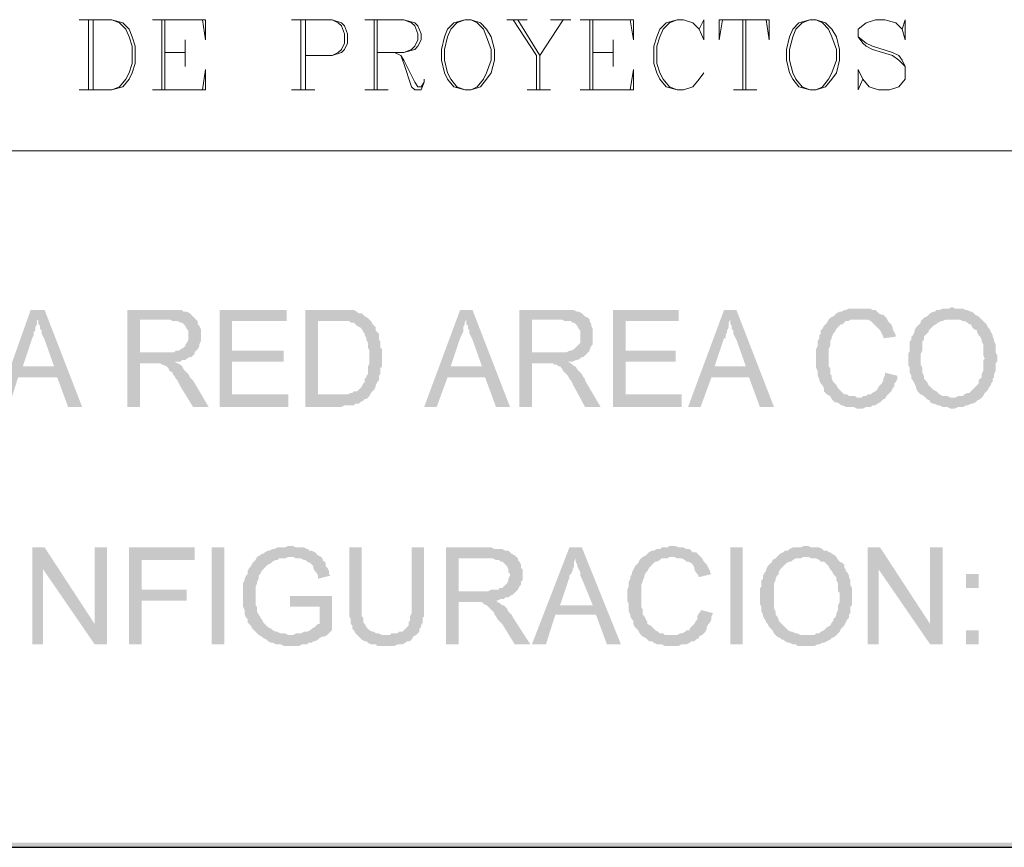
# Model space of a CAD drawing. Header units: millimetres. Extents: x 8 to 202, y 3 to 294.
# Tile 6 of 13: x 117 to 144, y 3 to 26. Entities that reach past the tile are written whole.
import ezdxf

# ---------------------------------------------------------------- set-up
doc = ezdxf.new("R2010")
doc.units = ezdxf.units.MM
doc.layers.add('DGE_CONTORNOS', color=7, linetype='Continuous', lineweight=0)
doc.layers.add('DGE_RELLENO', color=7, linetype='Continuous', lineweight=0)

msp = doc.modelspace()

# ---------------------------------------------------------------- hatches: boundary and pattern name
at = {"layer": 'DGE_RELLENO', "true_color": 0x000000}
for points in [[(142.7057, 17.8929), (142.7057, 17.8929), (142.621, 17.8506), (142.4517, 17.8506), (142.367, 17.8083), (142.2823, 17.8083), (142.24, 17.7659), (142.1977, 17.7659), (142.113, 17.7236), (142.0707, 17.6813), (142.0283, 17.639), (141.9437, 17.5966), (142.7057, 17.5543), (142.9173, 17.5543), (143.002, 17.5119), (143.0443, 17.5119), (143.129, 17.4696), (143.1713, 17.4273), (143.2137, 17.4273), (143.256, 17.3426), (143.2983, 17.3003), (143.383, 17.2579), (143.383, 17.2156), (143.4253, 17.131), (143.4677, 17.0886), (143.51, 17.0039), (143.51, 16.9616), (143.5523, 16.8769), (143.5523, 16.5806), (143.5947, 16.4959), (143.5523, 16.4536), (143.5523, 16.1573), (143.51, 16.0726), (143.51, 15.988), (143.4677, 15.9456), (143.4253, 15.9033), (143.4253, 15.8186), (143.383, 15.7763), (143.3407, 15.7339), (143.256, 15.6493), (143.2137, 15.607), (143.1713, 15.5646), (143.129, 15.5646), (143.0443, 15.5223), (143.002, 15.4799), (142.875, 15.4799), (142.7903, 15.4376), (142.7057, 15.4376), (143.51, 15.4376), (143.5523, 15.4799), (143.5947, 15.5646), (143.637, 15.607), (143.6793, 15.6493), (143.7217, 15.7339), (143.764, 15.7763), (143.764, 15.8186), (143.8063, 15.8609), (143.8063, 15.9456), (143.8487, 15.988), (143.8487, 16.0726), (143.891, 16.1573), (143.891, 16.3689), (143.9333, 16.4113), (143.9333, 16.5806), (143.891, 16.6653), (143.891, 16.8769), (143.8487, 16.9616), (143.8487, 17.0039), (143.8063, 17.0886), (143.8063, 17.131), (143.764, 17.2156), (143.7217, 17.3003), (143.6793, 17.3426), (143.637, 17.4273), (143.5947, 17.4696), (143.5523, 17.5119), (143.51, 17.5543), (143.4677, 17.5966), (143.4253, 17.639), (143.3407, 17.6813), (143.2983, 17.7236), (143.256, 17.7659), (143.2137, 17.7659), (143.129, 17.8083), (143.0867, 17.8083), (143.002, 17.8506), (142.7903, 17.8506)], [(118.11, 17.8083), (117.729, 17.8083), (116.7977, 15.1836), (117.1363, 15.1836), (117.3903, 15.988), (118.4487, 15.988), (117.5173, 16.2843), (117.7713, 17.0463), (117.8137, 17.131), (117.8137, 17.2156), (117.856, 17.2579), (117.856, 17.3426), (117.8983, 17.4273), (117.8983, 17.5543)], [(118.11, 17.8083), (117.8983, 17.5543), (117.9407, 17.5119), (117.9407, 17.4273), (117.983, 17.3849), (117.983, 17.3003), (118.0253, 17.2579), (118.0253, 17.1733), (118.0677, 17.0886), (118.11, 17.0039), (118.364, 16.2843), (117.5173, 16.2843), (118.4487, 15.988), (118.745, 15.1836), (119.126, 15.1836)], [(121.4543, 17.8083), (120.3537, 17.8083), (120.3537, 15.1836), (120.6923, 15.1836), (120.6923, 16.3689), (121.0733, 16.3689), (121.6237, 16.4113), (121.793, 16.4113), (121.8353, 16.4536), (121.92, 16.4536), (121.9623, 16.4959), (122.047, 16.5383), (122.0893, 16.5383), (122.1317, 16.5806), (122.174, 16.623), (122.174, 16.6653), (120.6923, 16.6653), (120.6923, 17.5543), (121.4543, 17.5543), (122.174, 17.5966), (122.1317, 17.639), (122.0893, 17.6813), (122.047, 17.7236), (121.9623, 17.7659), (121.8777, 17.7659), (121.8353, 17.8083), (121.539, 17.8083)], [(124.6717, 17.8083), (122.8513, 17.8083), (122.8513, 15.1836), (124.714, 15.1836), (124.714, 15.5223), (123.19, 15.5223), (123.19, 16.4113), (124.587, 16.4113), (124.587, 16.7076), (123.19, 16.7076), (123.19, 17.5119), (124.6717, 17.5119)], [(126.0263, 17.8083), (125.1797, 17.8083), (125.1797, 15.1836), (126.1533, 15.1836), (126.238, 15.2259), (126.492, 15.2259), (126.5343, 15.2683), (126.619, 15.2683), (126.6613, 15.3106), (126.746, 15.3529), (126.7883, 15.3953), (126.8307, 15.3953), (126.873, 15.4376), (126.9153, 15.4799), (125.5183, 15.5223), (125.5183, 17.5119), (126.0263, 17.5119), (126.9153, 17.5543), (126.873, 17.5966), (126.7883, 17.639), (126.746, 17.6813), (126.7037, 17.7236), (126.619, 17.7236), (126.5767, 17.7659), (126.492, 17.8083), (126.111, 17.8083)], [(129.7093, 17.8083), (129.3707, 17.8083), (128.397, 15.1836), (128.7357, 15.1836), (129.032, 15.988), (130.048, 15.988), (129.1167, 16.2843), (129.3707, 17.0463), (129.413, 17.131), (129.4553, 17.2156), (129.4553, 17.3426), (129.4977, 17.4273), (129.4977, 17.4696), (129.54, 17.5543)], [(129.7093, 17.8083), (129.54, 17.5543), (129.54, 17.4273), (129.5823, 17.3849), (129.5823, 17.3003), (129.6247, 17.2579), (129.6247, 17.1733), (129.667, 17.0886), (129.7093, 17.0039), (129.9633, 16.2843), (129.1167, 16.2843), (130.048, 15.988), (130.3443, 15.1836), (130.7253, 15.1836)], [(132.08, 17.8083), (130.9793, 17.8083), (130.9793, 15.1836), (131.318, 15.1836), (131.318, 16.3689), (131.699, 16.3689), (132.2917, 16.4113), (132.4187, 16.4113), (132.5033, 16.4536), (132.5457, 16.4536), (132.6303, 16.4959), (132.6727, 16.5383), (132.715, 16.5383), (132.7573, 16.5806), (132.7997, 16.623), (132.842, 16.6653), (131.318, 16.6653), (131.318, 17.5543), (132.1223, 17.5543), (132.842, 17.5966), (132.7573, 17.639), (132.715, 17.6813), (132.6727, 17.7236), (132.588, 17.7659), (132.5457, 17.7659), (132.461, 17.8083), (132.207, 17.8083)], [(135.2973, 17.8083), (133.5193, 17.8083), (133.5193, 15.1836), (135.382, 15.1836), (135.382, 15.5223), (133.858, 15.5223), (133.858, 16.4113), (135.2127, 16.4113), (135.2127, 16.7076), (133.858, 16.7076), (133.858, 17.5119), (135.2973, 17.5119)], [(136.8637, 17.8083), (136.525, 17.8083), (135.5513, 15.1836), (135.89, 15.1836), (136.1863, 15.988), (137.2023, 15.988), (136.271, 16.2843), (136.525, 17.0463), (136.5673, 17.0463), (136.5673, 17.131), (136.6097, 17.2156), (136.6097, 17.2579), (136.652, 17.3426), (136.652, 17.4696), (136.6943, 17.5543)], [(136.8637, 17.8083), (136.6943, 17.5543), (136.6943, 17.4273), (136.7367, 17.3849), (136.7367, 17.3003), (136.779, 17.2579), (136.779, 17.1733), (136.8213, 17.0886), (136.8637, 17.0039), (137.1177, 16.2843), (136.271, 16.2843), (137.2023, 15.988), (137.4987, 15.1836), (137.8797, 15.1836)], [(140.208, 17.8506), (139.9117, 17.8506), (139.827, 17.8083), (139.7847, 17.8083), (139.7, 17.7659), (139.6577, 17.7659), (139.573, 17.7236), (139.5307, 17.6813), (139.4883, 17.639), (139.4037, 17.5966), (139.3613, 17.5543), (139.319, 17.4696), (139.2767, 17.4273), (139.2343, 17.3849), (139.192, 17.3003), (139.1497, 17.2579), (139.1497, 17.1733), (139.1073, 17.131), (139.1073, 17.0463), (139.065, 16.9616), (139.065, 16.8346), (139.0227, 16.7499), (139.0227, 16.2419), (139.065, 16.1573), (139.065, 16.0303), (139.1073, 15.9456), (139.1073, 15.9033), (139.1497, 15.8186), (139.192, 15.7763), (139.2343, 15.6916), (139.2343, 15.607), (139.2767, 15.5646), (139.319, 15.5223), (139.4037, 15.4799), (139.446, 15.3953), (139.4883, 15.3529), (139.5307, 15.3106), (139.573, 15.3106), (139.6577, 15.2683), (139.7, 15.2259), (139.7423, 15.2259), (139.827, 15.1836), (140.0387, 15.1836), (140.1233, 15.1413), (140.208, 15.1413), (140.2927, 15.1413), (140.3773, 15.1836), (140.5043, 15.1836), (140.5467, 15.2259), (140.6313, 15.2259), (140.6737, 15.2683), (140.7583, 15.3106), (140.8007, 15.3529), (140.843, 15.3953), (140.8853, 15.3953), (140.1657, 15.4376), (140.1233, 15.4376), (140.081, 15.4799), (139.9117, 15.4799), (139.8693, 15.5223), (139.7847, 15.5223), (139.7423, 15.5646), (139.7, 15.607), (139.6577, 15.6493), (139.6153, 15.6916), (139.573, 15.7763), (139.5307, 15.8186), (139.4883, 15.8609), (139.446, 15.9456), (139.446, 16.0303), (139.4037, 16.0726), (139.4037, 16.2419), (139.3613, 16.2843), (139.3613, 16.7499), (139.4037, 16.8346), (139.4037, 16.9616), (139.446, 17.0463), (139.446, 17.0886), (139.4883, 17.1733), (139.5307, 17.2156), (139.573, 17.3003), (139.6153, 17.3426), (139.6577, 17.3849), (139.7, 17.4273), (139.7423, 17.4273), (139.7847, 17.4696), (139.827, 17.5119), (139.9117, 17.5119), (139.954, 17.5543), (140.208, 17.5543), (140.9277, 17.5966), (140.8853, 17.639), (140.843, 17.6813), (140.8007, 17.6813), (140.716, 17.7236), (140.6737, 17.7659), (140.6313, 17.8083), (140.5467, 17.8083), (140.5043, 17.8506), (140.2927, 17.8506)], [(122.174, 17.5966), (121.4543, 17.5543), (121.4967, 17.5543), (121.5813, 17.5119), (121.7083, 17.5119), (121.793, 17.4696), (121.8353, 17.4696), (121.8777, 17.4273), (121.92, 17.3849), (121.9623, 17.3003), (122.0047, 17.2579), (122.0047, 17.0039), (121.9623, 16.9193), (121.92, 16.8769), (121.92, 16.8346), (121.8777, 16.7923), (121.793, 16.7499), (121.7507, 16.7076), (121.666, 16.7076), (121.6237, 16.6653), (120.6923, 16.6653), (122.174, 16.6653), (122.2163, 16.7076), (122.2587, 16.7499), (122.301, 16.8346), (122.301, 16.8769), (122.3433, 16.9616), (122.3433, 17.3003), (122.301, 17.3849), (122.2587, 17.4273), (122.2587, 17.5119), (122.2163, 17.5543)], [(126.9153, 17.5543), (126.0263, 17.5119), (126.365, 17.5119), (126.4073, 17.4696), (126.492, 17.4696), (126.5343, 17.4273), (126.5767, 17.3849), (126.6613, 17.3426), (126.7037, 17.3003), (126.746, 17.2156), (126.7883, 17.1733), (126.7883, 17.131), (126.8307, 17.0463), (126.8307, 17.0039), (126.873, 16.9193), (126.873, 16.7923), (126.9153, 16.7076), (126.9153, 16.3689), (126.873, 16.2843), (126.873, 16.0726), (126.8307, 16.0303), (126.8307, 15.988), (126.7883, 15.9456), (126.7883, 15.8609), (126.746, 15.8186), (126.7037, 15.7339), (126.6613, 15.6916), (126.619, 15.6493), (126.5767, 15.607), (126.492, 15.607), (126.4497, 15.5646), (126.4073, 15.5646), (126.3227, 15.5223), (125.5183, 15.5223), (126.9153, 15.4799), (126.9577, 15.5646), (127, 15.607), (127.0423, 15.6493), (127.0847, 15.7339), (127.0847, 15.7763), (127.127, 15.8609), (127.1693, 15.9033), (127.1693, 16.0303), (127.2117, 16.0726), (127.2117, 16.2419), (127.254, 16.2843), (127.254, 16.7499), (127.2117, 16.7923), (127.2117, 16.9616), (127.1693, 17.0039), (127.1693, 17.1733), (127.127, 17.2156), (127.0847, 17.2579), (127.0847, 17.3426), (127.0423, 17.3849), (127, 17.4273), (126.9577, 17.5119)], [(132.842, 17.5966), (132.1223, 17.5543), (132.207, 17.5119), (132.3763, 17.5119), (132.4187, 17.4696), (132.461, 17.4696), (132.5033, 17.4273), (132.5457, 17.3849), (132.588, 17.3003), (132.6303, 17.2579), (132.6303, 16.9193), (132.588, 16.8769), (132.5457, 16.8346), (132.5033, 16.7923), (132.461, 16.7499), (132.3763, 16.7076), (132.334, 16.7076), (132.2493, 16.6653), (131.318, 16.6653), (132.842, 16.6653), (132.8843, 16.7076), (132.8843, 16.7499), (132.9267, 16.8346), (132.969, 16.8769), (132.969, 17.3003), (132.9267, 17.3849), (132.9267, 17.4273), (132.8843, 17.5119), (132.8843, 17.5543)], [(140.9277, 17.5966), (140.208, 17.5543), (140.4197, 17.5543), (140.5043, 17.5119), (140.5467, 17.4696), (140.589, 17.4273), (140.6313, 17.3849), (140.6737, 17.3426), (140.716, 17.3003), (140.7583, 17.2579), (140.8007, 17.1733), (140.843, 17.0886), (140.843, 17.0463), (141.1817, 17.0886), (141.1817, 17.131), (141.1393, 17.2156), (141.097, 17.3003), (141.097, 17.3426), (141.0547, 17.4273), (141.0123, 17.4696), (140.97, 17.5119)], [(141.9437, 17.5966), (141.9013, 17.5543), (141.859, 17.5119), (141.859, 17.4696), (141.8167, 17.4273), (141.7743, 17.3849), (141.732, 17.3426), (141.6897, 17.2579), (141.6897, 17.2156), (141.6473, 17.131), (141.605, 17.0886), (141.605, 17.0039), (141.5627, 16.9616), (141.5627, 16.7076), (141.5203, 16.623), (141.5203, 16.3266), (141.5627, 16.2419), (141.5627, 16.115), (141.605, 16.0303), (141.605, 15.9456), (141.6473, 15.9033), (141.6897, 15.8186), (141.732, 15.7339), (141.732, 15.6916), (141.7743, 15.607), (141.8167, 15.5646), (141.859, 15.5223), (141.9437, 15.4799), (141.986, 15.4376), (142.0283, 15.3953), (142.113, 15.3529), (142.113, 15.3106), (142.1977, 15.2683), (142.24, 15.2683), (142.3247, 15.2259), (142.367, 15.2259), (142.4517, 15.1836), (142.5787, 15.1836), (142.6633, 15.1413), (142.7903, 15.1413), (142.875, 15.1836), (143.002, 15.1836), (143.0867, 15.2259), (143.129, 15.2259), (143.2137, 15.2683), (143.256, 15.2683), (143.3407, 15.3106), (143.383, 15.3529), (143.4677, 15.3953), (143.51, 15.4376), (142.7057, 15.4376), (142.6633, 15.4376), (142.5787, 15.4799), (142.4517, 15.4799), (142.367, 15.5223), (142.3247, 15.5646), (142.2823, 15.607), (142.1977, 15.6493), (142.1553, 15.6916), (142.113, 15.7339), (142.0707, 15.7763), (142.0283, 15.8609), (141.986, 15.9033), (141.9437, 15.9456), (141.9437, 16.0303), (141.9013, 16.115), (141.9013, 16.2419), (141.859, 16.3266), (141.859, 16.623), (141.9013, 16.7076), (141.9013, 16.9616), (141.9437, 17.0039), (141.9437, 17.0886), (141.986, 17.131), (142.0283, 17.1733), (142.0707, 17.2156), (142.0707, 17.2579), (142.113, 17.3003), (142.1553, 17.3426), (142.1977, 17.3849), (142.2823, 17.4273), (142.3247, 17.4696), (142.4093, 17.5119), (142.4517, 17.5119), (142.5363, 17.5543), (142.7057, 17.5543)], [(121.6237, 16.4113), (121.0733, 16.3689), (121.2427, 16.3689), (121.285, 16.3266), (121.3273, 16.3266), (121.412, 16.2843), (121.4543, 16.2419), (121.4967, 16.1573), (121.5813, 16.115), (121.5813, 16.0726), (121.6237, 16.0303), (121.666, 15.9456), (121.7083, 15.9033), (121.7507, 15.8186), (121.793, 15.7339), (122.1317, 15.1836), (122.555, 15.1836), (122.1317, 15.9033), (122.0893, 15.9456), (122.047, 15.988), (122.0047, 16.0726), (121.9623, 16.115), (121.92, 16.1573), (121.8777, 16.1996), (121.8353, 16.2843), (121.793, 16.3266), (121.7083, 16.3689)], [(132.2917, 16.4113), (131.699, 16.3689), (131.9107, 16.3689), (131.9107, 16.3266), (131.9953, 16.3266), (132.0377, 16.2843), (132.08, 16.2843), (132.1223, 16.2419), (132.1647, 16.1573), (132.207, 16.115), (132.2493, 16.0726), (132.2917, 16.0303), (132.334, 15.9456), (132.3763, 15.9033), (132.4187, 15.8186), (132.461, 15.7339), (132.7573, 15.1836), (133.1807, 15.1836), (132.7573, 15.9033), (132.7573, 15.9456), (132.715, 15.988), (132.6727, 16.0726), (132.6303, 16.115), (132.588, 16.1573), (132.5457, 16.1996), (132.5033, 16.2843), (132.461, 16.2843), (132.4187, 16.3266), (132.3763, 16.3689)], [(140.8853, 16.115), (140.8853, 16.0303), (140.843, 15.9456), (140.843, 15.9033), (140.8007, 15.8186), (140.7583, 15.7763), (140.716, 15.7339), (140.6737, 15.6493), (140.6313, 15.607), (140.5467, 15.5646), (140.5043, 15.5223), (140.4197, 15.5223), (140.3773, 15.4799), (140.2927, 15.4799), (140.2503, 15.4376), (140.1657, 15.4376), (140.8853, 15.3953), (140.9277, 15.4799), (140.97, 15.5223), (141.0123, 15.5646), (141.0547, 15.607), (141.097, 15.6916), (141.1393, 15.7339), (141.1393, 15.8186), (141.1817, 15.8609), (141.224, 15.9456), (141.224, 16.0303)], [(118.11, 11.3736), (117.7713, 11.3736), (117.7713, 8.7489), (118.0677, 8.7489), (118.0677, 10.781)], [(118.11, 11.3736), (118.0677, 10.781), (119.4647, 8.7489), (119.4647, 9.2993)], [(119.8033, 11.3736), (119.4647, 11.3736), (119.4647, 8.7489), (119.8033, 8.7489)], [(122.174, 11.3736), (120.396, 11.3736), (120.396, 8.7489), (120.7347, 8.7489), (120.7347, 9.9343), (121.9623, 9.9343), (121.9623, 10.2306), (120.7347, 10.2306), (120.7347, 11.0349), (122.174, 11.0349)], [(122.6397, 11.3736), (122.9783, 11.3736), (122.9783, 8.7489), (122.6397, 8.7489), (122.6397, 11.3736)], [(124.7563, 11.4159), (124.714, 11.4159), (124.6293, 11.3736), (124.4177, 11.3736), (124.333, 11.3313), (124.2907, 11.3313), (124.206, 11.289), (124.1637, 11.289), (124.079, 11.2466), (124.0367, 11.2043), (123.9943, 11.2043), (123.952, 11.1619), (123.8673, 11.1196), (123.825, 11.0349), (123.7827, 10.9926), (123.7403, 10.9503), (123.698, 10.8656), (123.6557, 10.8233), (123.6133, 10.7386), (123.6133, 10.6539), (123.571, 10.6116), (123.5287, 10.5269), (123.5287, 10.4846), (123.4863, 10.3999), (123.4863, 9.765), (123.5287, 9.6803), (123.5287, 9.5533), (123.571, 9.4686), (123.6133, 9.4263), (123.6133, 9.3416), (123.6557, 9.2993), (123.698, 9.257), (123.7403, 9.1723), (123.7827, 9.13), (123.825, 9.0876), (123.8673, 9.0453), (123.9097, 9.0029), (124.7987, 9.0029), (124.714, 9.0029), (124.6293, 9.0453), (124.5023, 9.0453), (124.4177, 9.0876), (124.3753, 9.0876), (124.2907, 9.13), (124.2483, 9.1723), (124.1637, 9.2146), (124.1213, 9.257), (124.079, 9.2993), (124.0367, 9.3416), (123.9943, 9.4263), (123.952, 9.4686), (123.952, 9.5109), (123.9097, 9.5533), (123.8673, 9.638), (123.8673, 9.765), (123.825, 9.8073), (123.825, 10.3153), (123.8673, 10.3999), (123.8673, 10.4423), (123.9097, 10.5269), (123.9097, 10.6116), (123.952, 10.6539), (123.9943, 10.7386), (124.0367, 10.781), (124.079, 10.8233), (124.1213, 10.8656), (124.1637, 10.9079), (124.2483, 10.9503), (124.2907, 10.9926), (124.3753, 11.0349), (124.4177, 11.0349), (124.46, 11.0773), (124.6293, 11.0773), (124.714, 11.1196), (125.603, 11.1196), (125.5183, 11.1619), (125.476, 11.2043), (125.4337, 11.2466), (125.349, 11.289), (125.2643, 11.289), (125.2643, 11.3313), (125.222, 11.3313), (125.1373, 11.3736), (124.9257, 11.3736), (124.841, 11.4159)], [(126.7037, 11.3736), (126.365, 11.3736), (126.365, 9.5109), (126.4073, 9.4263), (126.4073, 9.2993), (126.4497, 9.257), (126.4497, 9.1723), (126.492, 9.13), (126.5343, 9.0453), (126.5767, 9.0029), (127.3387, 9.0029), (127.254, 9.0029), (127.1693, 9.0453), (127.0847, 9.0453), (127.0423, 9.0876), (127, 9.0876), (126.9153, 9.13), (126.873, 9.1723), (126.8307, 9.2146), (126.7883, 9.2993), (126.746, 9.3416), (126.746, 9.4686), (126.7037, 9.5109), (126.7037, 9.8496)], [(128.397, 11.3736), (128.0583, 11.3736), (128.0583, 9.5956), (128.016, 9.5109), (128.016, 9.3839), (127.9737, 9.3416), (127.9737, 9.257), (127.9313, 9.2146), (127.889, 9.1723), (127.8467, 9.13), (127.8043, 9.0876), (127.7197, 9.0876), (127.6773, 9.0453), (127.508, 9.0453), (127.4657, 9.0029), (126.5767, 9.0029), (126.619, 8.9606), (126.6613, 8.9183), (126.7037, 8.8759), (126.7883, 8.8336), (126.8307, 8.8336), (126.873, 8.7913), (126.9577, 8.7489), (127.0847, 8.7489), (127.127, 8.7066), (127.5927, 8.7066), (127.6773, 8.7489), (127.8043, 8.7489), (127.889, 8.7913), (127.9313, 8.8336), (128.016, 8.8336), (128.0583, 8.8759), (128.1007, 8.9606), (128.1853, 9.0029), (128.2277, 9.0453), (128.27, 9.0876), (128.27, 9.1723), (128.3123, 9.2146), (128.3123, 9.257), (128.3547, 9.3416), (128.3547, 9.4686), (128.397, 9.5109), (128.397, 9.8496)], [(130.1327, 11.3736), (128.9897, 11.3736), (128.9897, 8.7489), (129.3283, 8.7489), (129.3283, 9.8919), (129.7093, 9.8919), (130.3443, 9.9343), (130.3867, 9.9343), (130.4713, 9.9766), (130.556, 9.9766), (130.5983, 10.0189), (130.683, 10.0189), (130.7253, 10.0613), (130.81, 10.1036), (130.8523, 10.1459), (130.8947, 10.1883), (129.3283, 10.1883), (129.3283, 11.0773), (130.1327, 11.0773), (130.8947, 11.1196), (130.8523, 11.1619), (130.7677, 11.2043), (130.7253, 11.2466), (130.683, 11.289), (130.5983, 11.289), (130.5137, 11.3313), (130.302, 11.3313), (130.2173, 11.3736)], [(132.6727, 11.3736), (132.334, 11.3736), (131.318, 8.7489), (131.699, 8.7489), (131.953, 9.5533), (133.0537, 9.5533), (132.08, 9.8073), (132.334, 10.5693), (132.334, 10.6116), (132.3763, 10.6539), (132.4187, 10.7386), (132.4187, 10.781), (132.461, 10.8656), (132.461, 10.9926), (132.5033, 11.0773)], [(132.6727, 11.3736), (132.5033, 11.0773), (132.5033, 10.9926), (132.5457, 10.9079), (132.5457, 10.8656), (132.588, 10.781), (132.6303, 10.6963), (132.6303, 10.6116), (132.6727, 10.5269), (132.969, 9.8073), (132.08, 9.8073), (133.0537, 9.5533), (133.35, 8.7489), (133.731, 8.7489)], [(135.128, 11.4159), (135.0433, 11.4159), (135.001, 11.3736), (134.8317, 11.3736), (134.7893, 11.3313), (134.7047, 11.3313), (134.62, 11.289), (134.5777, 11.289), (134.493, 11.2466), (134.4507, 11.2043), (134.4083, 11.1619), (134.3237, 11.1196), (134.2813, 11.0773), (134.239, 11.0349), (134.1967, 10.9503), (134.1543, 10.9079), (134.112, 10.8656), (134.0697, 10.781), (134.0273, 10.6963), (134.0273, 10.6539), (133.985, 10.5693), (133.985, 10.5269), (133.9427, 10.4423), (133.9427, 10.3153), (133.9003, 10.2306), (133.9003, 9.9343), (133.9427, 9.8496), (133.9427, 9.638), (133.985, 9.5533), (133.985, 9.5109), (134.0273, 9.4263), (134.0697, 9.3839), (134.0697, 9.2993), (134.112, 9.2146), (134.1543, 9.1723), (134.1967, 9.13), (134.239, 9.0453), (134.2813, 9.0029), (134.3237, 8.9606), (134.4083, 8.9183), (134.4507, 8.8759), (134.493, 8.8336), (134.5777, 8.8336), (134.62, 8.7913), (134.7047, 8.7489), (134.8317, 8.7489), (134.9163, 8.7066), (135.2973, 8.7066), (135.382, 8.7489), (135.509, 8.7489), (135.5937, 8.7913), (135.636, 8.8336), (135.7207, 8.8336), (135.763, 8.8759), (135.8477, 8.9183), (135.8477, 8.9606), (135.128, 9.0029), (134.9163, 9.0029), (134.874, 9.0453), (134.7893, 9.0453), (134.747, 9.0876), (134.6623, 9.13), (134.62, 9.1723), (134.5777, 9.2146), (134.5353, 9.257), (134.4507, 9.2993), (134.4507, 9.3416), (134.4083, 9.4263), (134.366, 9.5109), (134.3237, 9.5533), (134.3237, 9.6803), (134.2813, 9.765), (134.2813, 10.3576), (134.3237, 10.4423), (134.3237, 10.4846), (134.366, 10.5693), (134.366, 10.6116), (134.4083, 10.6963), (134.4507, 10.7386), (134.493, 10.8233), (134.5353, 10.8656), (134.5777, 10.9079), (134.62, 10.9503), (134.6623, 10.9926), (134.7047, 10.9926), (134.7893, 11.0349), (134.8317, 11.0773), (135.001, 11.0773), (135.0433, 11.1196), (135.89, 11.1196), (135.8477, 11.1619), (135.8053, 11.2043), (135.763, 11.2466), (135.6783, 11.2466), (135.636, 11.289), (135.5937, 11.3313), (135.509, 11.3313), (135.4243, 11.3736), (135.2973, 11.3736), (135.2127, 11.4159)], [(136.6943, 11.3736), (137.033, 11.3736), (137.033, 8.7489), (136.6943, 8.7489), (136.6943, 11.3736)], [(138.7687, 11.4159), (138.684, 11.4159), (138.5993, 11.3736), (138.3877, 11.3736), (138.303, 11.3313), (138.2607, 11.289), (138.176, 11.289), (138.1337, 11.2466), (138.049, 11.2043), (138.0067, 11.1619), (137.9643, 11.1196), (138.811, 11.1196), (138.8957, 11.0773), (139.0227, 11.0773), (139.1073, 11.0349), (139.1497, 10.9926), (139.2343, 10.9926), (139.2767, 10.9503), (139.319, 10.9079), (139.3613, 10.8656), (139.4037, 10.781), (139.446, 10.7386), (139.4883, 10.6539), (139.5307, 10.6116), (139.573, 10.5693), (139.573, 10.4846), (139.6153, 10.3999), (139.6153, 10.1883), (139.6577, 10.1459), (139.6577, 9.8919), (139.6153, 9.8073), (139.6153, 9.6803), (139.573, 9.5956), (139.573, 9.5533), (139.5307, 9.4686), (139.4883, 9.4263), (139.4883, 9.3839), (139.446, 9.3416), (139.4037, 9.257), (139.319, 9.2146), (139.2767, 9.1723), (139.2343, 9.13), (139.1497, 9.0876), (139.1073, 9.0453), (139.0227, 9.0453), (138.9803, 9.0029), (138.7687, 9.0029), (139.573, 9.0029), (139.6153, 9.0453), (139.6577, 9.0876), (139.7, 9.1723), (139.7423, 9.2146), (139.7847, 9.257), (139.827, 9.3416), (139.8693, 9.4263), (139.9117, 9.4686), (139.9117, 9.5533), (139.954, 9.5956), (139.954, 9.765), (139.9963, 9.8073), (139.9963, 10.273), (139.954, 10.3576), (139.954, 10.4846), (139.9117, 10.5693), (139.9117, 10.6116), (139.8693, 10.6963), (139.827, 10.7386), (139.827, 10.781), (139.7847, 10.8233), (139.7847, 10.9079), (139.7423, 10.9503), (139.6577, 10.9926), (139.6153, 11.0349), (139.573, 11.1196), (139.5307, 11.1619), (139.446, 11.2043), (139.4037, 11.2466), (139.3613, 11.2466), (139.319, 11.289), (139.2343, 11.289), (139.192, 11.3313), (139.1073, 11.3736), (138.8957, 11.3736), (138.811, 11.4159)], [(140.7583, 11.3736), (140.4197, 11.3736), (140.4197, 8.7489), (140.716, 8.7489), (140.716, 10.781)], [(140.7583, 11.3736), (140.716, 10.781), (142.113, 8.7489), (142.113, 9.2993)], [(142.4517, 11.3736), (142.113, 11.3736), (142.113, 8.7489), (142.4517, 8.7489)], [(125.603, 11.1196), (124.7563, 11.1196), (124.841, 11.1196), (124.9257, 11.0773), (125.0527, 11.0773), (125.1373, 11.0349), (125.1797, 11.0349), (125.222, 10.9926), (125.3067, 10.9503), (125.349, 10.9079), (125.3913, 10.8656), (125.3913, 10.8233), (125.4337, 10.7386), (125.476, 10.6963), (125.5183, 10.6116), (125.5183, 10.5269), (125.857, 10.6116), (125.8147, 10.6539), (125.8147, 10.7386), (125.7723, 10.8233), (125.73, 10.8656), (125.73, 10.9503), (125.6877, 10.9926), (125.6453, 11.0349), (125.6453, 11.0773)], [(130.8947, 11.1196), (130.1327, 11.0773), (130.2597, 11.0773), (130.3443, 11.0349), (130.429, 11.0349), (130.4713, 10.9926), (130.5137, 10.9926), (130.556, 10.9503), (130.5983, 10.9079), (130.6407, 10.8656), (130.683, 10.781), (130.683, 10.6963), (130.7253, 10.6539), (130.7253, 10.6116), (130.683, 10.5269), (130.683, 10.4846), (130.6407, 10.3999), (130.5983, 10.3576), (130.556, 10.3153), (130.5137, 10.273), (130.429, 10.273), (130.429, 10.2306), (130.2173, 10.2306), (130.1327, 10.1883), (129.3283, 10.1883), (130.8947, 10.1883), (130.937, 10.2306), (130.9793, 10.3153), (131.0217, 10.3576), (131.0217, 10.4423), (131.064, 10.4846), (131.064, 10.781), (131.0217, 10.8233), (131.0217, 10.9079), (130.9793, 10.9926), (130.937, 11.0349), (130.937, 11.0773)], [(135.89, 11.1196), (135.128, 11.1196), (135.1703, 11.1196), (135.255, 11.0773), (135.382, 11.0773), (135.4667, 11.0349), (135.509, 10.9926), (135.5513, 10.9926), (135.636, 10.9503), (135.6783, 10.9079), (135.7207, 10.8233), (135.7207, 10.781), (135.763, 10.6963), (135.8053, 10.6539), (135.8477, 10.5693), (136.1863, 10.6539), (136.144, 10.6963), (136.144, 10.7386), (136.1017, 10.8233), (136.0593, 10.9079), (136.017, 10.9503), (135.9747, 10.9926), (135.9323, 11.0773)], [(137.9643, 11.1196), (137.922, 11.0773), (137.8373, 11.0349), (137.8373, 10.9926), (137.795, 10.9503), (137.7527, 10.9079), (137.7103, 10.8656), (137.668, 10.781), (137.668, 10.7386), (137.6257, 10.6963), (137.5833, 10.6116), (137.5833, 10.5269), (137.541, 10.4846), (137.541, 10.3153), (137.4987, 10.273), (137.4987, 9.8496), (137.541, 9.765), (137.541, 9.638), (137.5833, 9.5533), (137.5833, 9.5109), (137.6257, 9.4263), (137.668, 9.3839), (137.668, 9.3416), (137.7103, 9.2993), (137.7527, 9.2146), (137.795, 9.1723), (137.8373, 9.13), (137.8797, 9.0453), (137.922, 9.0029), (137.9643, 8.9606), (138.049, 8.9183), (138.0913, 8.8759), (138.1337, 8.8759), (138.176, 8.8336), (138.2607, 8.7913), (138.303, 8.7913), (138.3877, 8.7489), (138.4723, 8.7489), (138.5147, 8.7066), (138.7687, 8.7066), (138.9803, 8.7066), (139.065, 8.7489), (139.1073, 8.7489), (139.192, 8.7913), (139.2343, 8.7913), (139.319, 8.8336), (139.4037, 8.8759), (139.446, 8.9183), (139.5307, 8.9606), (139.573, 9.0029), (138.5993, 9.0029), (138.5147, 9.0453), (138.4723, 9.0453), (138.3877, 9.0876), (138.3453, 9.0876), (138.2607, 9.13), (138.2183, 9.1723), (138.176, 9.2146), (138.1337, 9.257), (138.0913, 9.2993), (138.049, 9.3416), (138.0067, 9.3839), (138.0067, 9.4263), (137.9643, 9.5109), (137.922, 9.5533), (137.922, 9.638), (137.8797, 9.7226), (137.8797, 10.3999), (137.922, 10.4846), (137.922, 10.5269), (137.9643, 10.6116), (138.0067, 10.6539), (138.0067, 10.6963), (138.049, 10.781), (138.0913, 10.8233), (138.1337, 10.8656), (138.176, 10.9079), (138.2183, 10.9503), (138.303, 10.9926), (138.3453, 10.9926), (138.3877, 11.0349), (138.4723, 11.0773), (138.5993, 11.0773), (138.684, 11.1196), (138.7687, 11.1196)], [(143.0867, 10.6539), (143.4253, 10.6539), (143.4253, 10.273), (143.0867, 10.273), (143.0867, 10.6539)], [(125.8993, 10.0613), (124.7563, 10.0613), (124.7563, 9.765), (125.5607, 9.765), (125.5607, 9.2993), (125.5183, 9.2993), (125.476, 9.257), (125.4337, 9.2146), (125.349, 9.1723), (125.3067, 9.13), (125.222, 9.0876), (125.1373, 9.0876), (125.0527, 9.0453), (124.9257, 9.0453), (124.841, 9.0029), (123.9097, 9.0029), (123.9943, 8.9606), (124.0367, 8.9183), (124.1213, 8.8759), (124.1637, 8.8336), (124.2483, 8.7913), (124.2907, 8.7913), (124.3753, 8.7489), (124.5023, 8.7489), (124.587, 8.7066), (125.0103, 8.7066), (125.095, 8.7489), (125.222, 8.7489), (125.2643, 8.7913), (125.349, 8.7913), (125.3913, 8.8336), (125.4337, 8.8336), (125.5183, 8.8759), (125.5607, 8.9183), (125.6453, 8.9606), (125.6877, 8.9606), (125.7723, 9.0029), (125.8147, 9.0453), (125.8993, 9.13)], [(130.3443, 9.9343), (129.7093, 9.8919), (129.9633, 9.8919), (130.0057, 9.8496), (130.0903, 9.8073), (130.1327, 9.765), (130.175, 9.7226), (130.2597, 9.638), (130.302, 9.5956), (130.302, 9.5533), (130.3443, 9.5109), (130.3867, 9.4263), (130.429, 9.3839), (130.5137, 9.2993), (130.8523, 8.7489), (131.2757, 8.7489), (130.81, 9.4686), (130.7677, 9.5533), (130.7253, 9.5956), (130.683, 9.638), (130.6407, 9.7226), (130.5983, 9.765), (130.556, 9.8073), (130.5137, 9.8073), (130.4713, 9.8496), (130.3867, 9.8919)], [(135.89, 9.6803), (135.89, 9.638), (135.8477, 9.5956), (135.8053, 9.5109), (135.8053, 9.4263), (135.763, 9.3839), (135.7207, 9.2993), (135.6783, 9.257), (135.636, 9.2146), (135.5937, 9.1723), (135.5937, 9.13), (135.509, 9.13), (135.4667, 9.0876), (135.382, 9.0453), (135.3397, 9.0453), (135.255, 9.0029), (135.128, 9.0029), (135.8477, 8.9606), (135.9323, 9.0029), (135.9747, 9.0453), (136.017, 9.0876), (136.0593, 9.1723), (136.0593, 9.2146), (136.1017, 9.2993), (136.144, 9.3416), (136.1863, 9.4263), (136.1863, 9.5109), (136.2287, 9.5956)], [(143.0867, 9.13), (143.4253, 9.13), (143.4253, 8.7489), (143.0867, 8.7489), (143.0867, 9.13)], [(201.9723, 3.2456), (201.8453, 3.3726), (23.5797, 3.2456)], [(201.8453, 3.3726), (23.5797, 3.2456), (23.7067, 3.3726)]]:
    msp.add_hatch(color=7, dxfattribs=at).paths.add_polyline_path(points, flags=0)

# ---------------------------------------------------------------- linework, layer by layer
at = {"layer": 'DGE_CONTORNOS', "lineweight": 5}
for points in [[(119.0413, 25.6823), (119.9303, 25.6823), (120.2267, 25.5976), (120.396, 25.4283), (120.4807, 25.2166), (120.5653, 24.9626), (120.5653, 24.497), (120.4807, 24.2429), (120.396, 24.0736), (120.2267, 23.8619), (119.9303, 23.7773), (119.0413, 23.7773)], [(119.2953, 25.6823), (119.2953, 23.7773)], [(119.4223, 25.6823), (119.4223, 23.7773)], [(119.9303, 25.6823), (120.142, 25.5976), (120.3113, 25.4283), (120.396, 25.2166), (120.4807, 24.9626), (120.4807, 24.497), (120.396, 24.2429), (120.3113, 24.0736), (120.142, 23.8619), (119.9303, 23.7773)], [(121.031, 25.6823), (122.4703, 25.6823), (122.4703, 25.132), (122.3857, 25.6823)], [(121.285, 25.6823), (121.285, 23.7773)], [(121.3697, 25.6823), (121.3697, 23.7773)], [(124.7987, 25.6823), (125.8993, 25.6823), (126.1533, 25.5976), (126.238, 25.513), (126.3227, 25.3013), (126.3227, 25.0473), (126.238, 24.8779), (126.1533, 24.7933), (125.8993, 24.7086), (125.1797, 24.7086)], [(125.0527, 25.6823), (125.0527, 23.7773)], [(125.1797, 25.6823), (125.1797, 23.7773)], [(125.8993, 25.6823), (126.0687, 25.5976), (126.1533, 25.513), (126.238, 25.3013), (126.238, 25.0473), (126.1533, 24.8779), (126.0687, 24.7933), (125.8993, 24.7086)], [(126.7883, 25.6823), (127.8467, 25.6823), (128.143, 25.5976), (128.2277, 25.513), (128.3123, 25.3013), (128.3123, 25.132), (128.2277, 24.9626), (128.143, 24.8779), (127.8467, 24.7933), (127.127, 24.7933)], [(127.0423, 25.6823), (127.0423, 23.7773)], [(127.127, 25.6823), (127.127, 23.7773)], [(127.8467, 25.6823), (128.0583, 25.5976), (128.143, 25.513), (128.2277, 25.3013), (128.2277, 25.132), (128.143, 24.9626), (128.0583, 24.8779), (127.8467, 24.7933)], [(129.4977, 25.6823), (129.2013, 25.5976), (129.032, 25.4283), (128.9473, 25.2166), (128.8627, 24.8779), (128.8627, 24.5816), (128.9473, 24.2429), (129.032, 24.0736), (129.2013, 23.8619), (129.4977, 23.7773), (129.667, 23.7773), (129.921, 23.8619), (130.0903, 24.0736), (130.2173, 24.2429), (130.302, 24.5816), (130.302, 24.8779), (130.2173, 25.2166), (130.0903, 25.4283), (129.921, 25.5976), (129.667, 25.6823), (129.4977, 25.6823), (129.286, 25.5976), (129.1167, 25.4283), (129.032, 25.2166), (128.9473, 24.8779), (128.9473, 24.5816), (129.032, 24.2429), (129.1167, 24.0736), (129.286, 23.8619), (129.4977, 23.7773)], [(129.667, 23.7773), (129.8363, 23.8619), (130.0057, 24.0736), (130.0903, 24.2429), (130.2173, 24.5816), (130.2173, 24.8779), (130.0903, 25.2166), (130.0057, 25.4283), (129.8363, 25.5976), (129.667, 25.6823)], [(130.6407, 25.6823), (131.191, 25.6823)], [(130.81, 25.6823), (131.445, 24.7086), (131.445, 23.7773)], [(130.937, 25.6823), (131.5297, 24.7086), (131.5297, 23.7773)], [(132.1647, 25.6823), (131.5297, 24.7086)], [(131.826, 25.6823), (132.3763, 25.6823)], [(132.6303, 25.6823), (134.0697, 25.6823), (134.0697, 25.132), (133.985, 25.6823)], [(132.8843, 25.6823), (132.8843, 23.7773)], [(132.969, 25.6823), (132.969, 23.7773)], [(135.8477, 25.4283), (135.9747, 25.132), (135.9747, 25.6823), (135.8477, 25.4283), (135.6783, 25.5976), (135.4243, 25.6823), (135.255, 25.6823), (134.9587, 25.5976), (134.7893, 25.4283), (134.7047, 25.2166), (134.62, 24.9626), (134.62, 24.497), (134.7047, 24.2429), (134.7893, 24.0736), (134.9587, 23.8619), (135.255, 23.7773), (135.4243, 23.7773), (135.6783, 23.8619), (135.8477, 24.0736), (135.9747, 24.2429)], [(135.255, 25.6823), (135.0433, 25.5976), (134.874, 25.4283), (134.7893, 25.2166), (134.7047, 24.9626), (134.7047, 24.497), (134.7893, 24.2429), (134.874, 24.0736), (135.0433, 23.8619), (135.255, 23.7773)], [(136.4827, 25.6823), (136.398, 25.132), (136.398, 25.6823), (137.7527, 25.6823), (137.7527, 25.132), (137.668, 25.6823)], [(137.033, 25.6823), (137.033, 23.7773)], [(137.1177, 25.6823), (137.1177, 23.7773)], [(138.8533, 25.6823), (138.557, 25.5976), (138.3877, 25.4283), (138.303, 25.2166), (138.2183, 24.8779), (138.2183, 24.5816), (138.303, 24.2429), (138.3877, 24.0736), (138.557, 23.8619), (138.8533, 23.7773), (139.0227, 23.7773), (139.2767, 23.8619), (139.446, 24.0736), (139.573, 24.2429), (139.6577, 24.5816), (139.6577, 24.8779), (139.573, 25.2166), (139.446, 25.4283), (139.2767, 25.5976), (139.0227, 25.6823), (138.8533, 25.6823), (138.6417, 25.5976), (138.4723, 25.4283), (138.3877, 25.2166), (138.303, 24.8779), (138.303, 24.5816), (138.3877, 24.2429), (138.4723, 24.0736), (138.6417, 23.8619), (138.8533, 23.7773)], [(139.0227, 23.7773), (139.192, 23.8619), (139.3613, 24.0736), (139.446, 24.2429), (139.573, 24.5816), (139.573, 24.8779), (139.446, 25.2166), (139.3613, 25.4283), (139.192, 25.5976), (139.0227, 25.6823)], [(141.351, 25.4283), (141.4357, 25.6823), (141.4357, 25.132), (141.351, 25.4283), (141.1817, 25.5976), (140.8853, 25.6823), (140.6313, 25.6823), (140.3773, 25.5976), (140.1657, 25.4283), (140.1657, 25.2166), (140.2927, 25.0473), (140.3773, 24.9626), (140.5467, 24.8779), (141.097, 24.7086), (141.2663, 24.5816), (141.4357, 24.4123)], [(121.92, 25.132), (121.92, 24.4123)], [(133.5193, 25.132), (133.5193, 24.4123)], [(140.1657, 25.2166), (140.3773, 25.0473), (140.5467, 24.9626), (141.097, 24.7933), (141.2663, 24.7086), (141.351, 24.5816), (141.4357, 24.4123), (141.4357, 24.0736), (141.2663, 23.8619), (141.0123, 23.7773), (140.716, 23.7773), (140.462, 23.8619), (140.2927, 24.0736), (140.1657, 24.3276), (140.1657, 23.7773), (140.2927, 24.0736)], [(121.3697, 24.7933), (121.92, 24.7933)], [(127.5927, 24.7933), (127.762, 24.7086), (127.8467, 24.5816), (128.143, 23.989), (128.2277, 23.8619), (128.3123, 23.8619), (128.397, 23.989)], [(127.762, 24.7086), (127.8467, 24.497), (128.0583, 23.8619), (128.143, 23.7773), (128.3123, 23.7773), (128.397, 23.989), (128.397, 24.0736)], [(132.969, 24.7933), (133.5193, 24.7933)], [(121.031, 23.7773), (122.4703, 23.7773), (122.4703, 24.3276), (122.3857, 23.7773)], [(132.6303, 23.7773), (134.0697, 23.7773), (134.0697, 24.3276), (133.985, 23.7773)], [(124.7987, 23.7773), (125.4337, 23.7773)], [(126.7883, 23.7773), (127.4233, 23.7773)], [(131.191, 23.7773), (131.826, 23.7773)], [(136.779, 23.7773), (137.414, 23.7773)]]:
    msp.add_lwpolyline(points, dxfattribs=at)
at = {"layer": 'DGE_CONTORNOS', "lineweight": 9}
msp.add_lwpolyline([(23.5797, 22.1263), (201.9723, 22.1263)], dxfattribs=at)
at = {"layer": 'DGE_CONTORNOS', "lineweight": 25}
msp.add_lwpolyline([(7.874, 3.2456), (201.9723, 3.2456)], dxfattribs=at)

doc.saveas('drawing.dxf')
